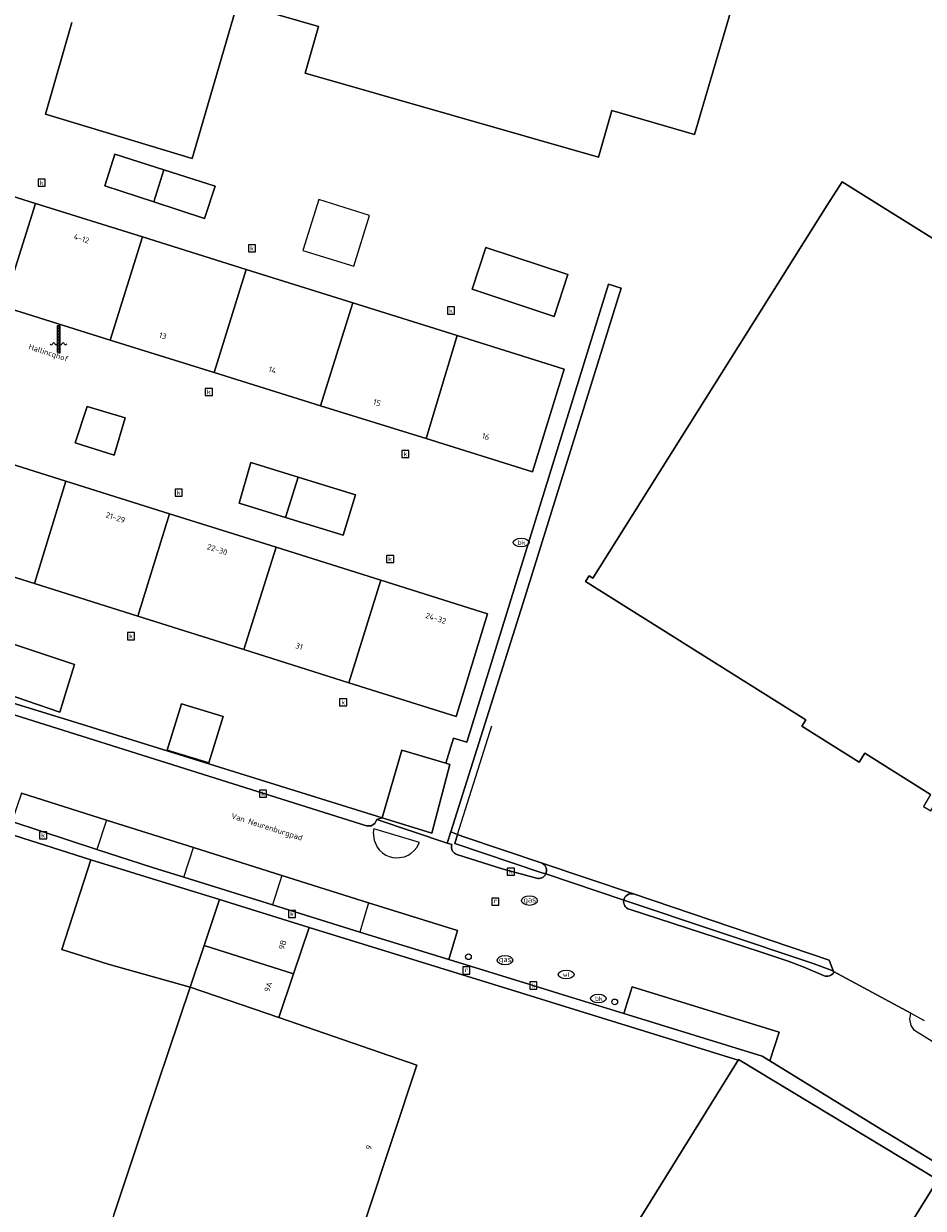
# Model space of a CAD drawing. Header units: millimetres. Extents: x 37131378 to 37737458, y 18584386 to 19114224.
# Tile 22 of 86: x 37472215 to 37529168, y 18769263 to 18844263. Entities that reach past the tile are written whole.
import ezdxf
from ezdxf.enums import TextEntityAlignment as Align

# ---------------------------------------------------------------- set-up
doc = ezdxf.new("R2010")
doc.units = ezdxf.units.MM
doc.header["$LTSCALE"] = 50
for name, color, linetype, lineweight in [('B2-WE-GR-STRUIK-GV', 252, 'Continuous', 13), ('B2-WE-IE-MEUBILAIR_WATERWEGMEUBILAIR-S', 252, 'Continuous', 25), ('B2-WE-IE-MEUBILAIR_WEGMEUBILAIR-S', 252, 'Continuous', 25), ('B2-WE-IE-TERREINAFSCHEIDING_KUNSTMATIG_HEKWERK-G', 252, 'IE-TERREINAFSCHEIDING-KUNSTMATIG', 18), ('B2-WE-KL-GAS_PUT-S', 252, 'Continuous', 25), ('B2-WE-KL-WATER_BRANDLEIDING_PUT-S', 252, 'Continuous', 25), ('B2-WE-KL-WATER_PUT-S', 252, 'Continuous', 25), ('B2-WE-OG-BEBOUWING-GV', 252, 'Continuous', 13), ('B2-WE-OG-BEBOUWING-T18', 252, 'Continuous', 18), ('B2-WE-OG-TERREIN_ERF-GV', 252, 'Continuous', 18), ('B2-WE-OG-TOPOGRAFIE-T18', 252, 'Continuous', 18), ('B2-WE-RI-GWA_KOLK-S', 252, 'Continuous', 25), ('B2-WE-RI-GWA_RIOOLPUT-S', 252, 'Continuous', 25), ('B2-WE-VH-VERHARDING_GESLOTEN-GV', 252, 'Continuous', 18), ('B2-WE-VH-VERHARDING_OPEN-GV', 252, 'Continuous', 18), ('B2-WE-VH-VERHARDING_TEGEL-GV', 252, 'Continuous', 18), ('B2-WE-VW-MARKERING-G', 252, 'Continuous', 18), ('pand', 7, 'Continuous', 0)]:
    doc.layers.add(name, color=color, linetype=linetype, lineweight=lineweight)
doc.styles.add('NLCS-ISO', font='txt')
doc.styles.add('NLCS-ISO-ANNOTATIVE-T18', font='txt', dxfattribs={"height": 1.8})
doc.styles.add('NLCS-ISO-M200-T18', font='txt', dxfattribs={"height": 0.36})
doc.linetypes.add('IE-TERREINAFSCHEIDING-KUNSTMATIG', pattern='A,4,[82,NLCS.shx,S=0.75,R=90,X=0,Y=0],4,-2', length=10)

# ---------------------------------------------------------------- blocks, each defined once
blk = doc.blocks.new('SAL-VERWIJZING_SYMBOOL-SO')
at = {"color": 0, "linetype": 'ByBlock', "lineweight": -2}
blk.add_circle((0, 0), 0.9, dxfattribs=at)
at = {"color": 0, "linetype": 'ByBlock', "lineweight": -2, "style": 'NLCS-ISO-ANNOTATIVE-T18'}
blk.add_attdef('SYMBOOL', (2.5, -2.5), '', height=1.8, dxfattribs=at)
blk = doc.blocks.new('SRI-PUT_INSPECTIEPUT_RIOOLPUT-SO')
at = {"color": 0, "linetype": 'ByBlock', "lineweight": 18}
blk.add_lwpolyline([(-1.12, -1.12), (1.12, -1.12), (1.12, 1.12), (-1.12, 1.12)], close=True, dxfattribs=at)
at = {"color": 0, "linetype": 'ByBlock', "lineweight": 18, "style": 'NLCS-ISO'}
blk.add_text('r', height=1.5, dxfattribs=at).set_placement((0, 0.28), align=Align.MIDDLE_CENTER)
blk = doc.blocks.new('SRI-KOLK-SO')
at = {"color": 0, "linetype": 'ByBlock', "lineweight": 18}
blk.add_lwpolyline([(-1.125, -1.125), (1.125, -1.125), (1.125, 1.125), (-1.125, 1.125)], close=True, dxfattribs=at)
at = {"color": 0, "linetype": 'ByBlock', "lineweight": 18, "style": 'NLCS-ISO'}
blk.add_text('k', height=1.5, dxfattribs=at).set_placement((0, 0), align=Align.MIDDLE_CENTER)
blk = doc.blocks.new('SKL-WATER_WATERLEIDINGPUT-SO')
at = {"color": 0, "linetype": 'ByBlock', "lineweight": 18}
blk.add_ellipse((0, 0), major_axis=(2.5, 0), ratio=0.54, dxfattribs=at)
at = {"color": 0, "linetype": 'ByBlock', "lineweight": 18, "style": 'NLCS-ISO'}
blk.add_text('wl', height=1.5, dxfattribs=at).set_placement((0, 0), align=Align.MIDDLE_CENTER)
blk = doc.blocks.new('SKL-WATER_BRANDKRAAN_BRANDPUT-SO')
at = {"color": 0, "linetype": 'ByBlock', "lineweight": 18}
blk.add_ellipse((0, 0), major_axis=(2.5, 0), ratio=0.54, dxfattribs=at)
at = {"color": 0, "linetype": 'ByBlock', "lineweight": 18, "style": 'NLCS-ISO'}
blk.add_text('bk', height=1.5, dxfattribs=at).set_placement((0.16, 0), align=Align.MIDDLE_CENTER)
blk = doc.blocks.new('SKL-GAS_PUT-SO')
at = {"color": 0, "linetype": 'ByBlock', "lineweight": 18}
blk.add_ellipse((0, 0), major_axis=(2.5, 0), ratio=0.601255, dxfattribs=at)
at = {"color": 0, "linetype": 'ByBlock', "lineweight": 18, "style": 'NLCS-ISO'}
blk.add_text('gas', height=1.8, dxfattribs=at).set_placement((0.12, 0.3), align=Align.MIDDLE_CENTER)
blk = doc.blocks.new('SIE-WATER_WATERSTANDMETER-SO')
h = blk.add_hatch(color=256)
h.dxf.hatch_style = 1
h.paths.add_polyline_path([(0, 5.17), (-0.46, 5.17), (-0.46, 4.7), (0, 4.7)])
h = blk.add_hatch(color=256)
h.dxf.hatch_style = 1
h.paths.add_polyline_path([(0, 4.22), (-0.46, 4.22), (-0.46, 3.75), (0, 3.75)])
h = blk.add_hatch(color=256)
h.dxf.hatch_style = 1
h.paths.add_polyline_path([(0.46, 5.64), (0, 5.64), (0, 5.17), (0.46, 5.17)])
h = blk.add_hatch(color=256)
h.dxf.hatch_style = 1
h.paths.add_polyline_path([(0.46, 4.7), (0, 4.7), (0, 4.22), (0.46, 4.22)])
h = blk.add_hatch(color=256)
h.dxf.hatch_style = 1
h.paths.add_polyline_path([(0.46, 3.75), (0, 3.75), (0, 3.28), (0.46, 3.28)])
h = blk.add_hatch(color=256)
h.dxf.hatch_style = 1
h.paths.add_polyline_path([(0, 3.28), (-0.46, 3.28), (-0.46, 2.81), (0, 2.81)])
h = blk.add_hatch(color=256)
h.dxf.hatch_style = 1
h.paths.add_polyline_path([(0, 2.34), (-0.46, 2.34), (-0.46, 1.86), (0, 1.86)])
h = blk.add_hatch(color=256)
h.dxf.hatch_style = 1
h.paths.add_polyline_path([(0, 1.39), (-0.46, 1.39), (-0.46, 0.92), (0, 0.92)])
h = blk.add_hatch(color=256)
h.dxf.hatch_style = 1
h.paths.add_polyline_path([(0, 0.45), (-0.46, 0.45), (-0.46, -0.02), (0, -0.02)])
h = blk.add_hatch(color=256)
h.dxf.hatch_style = 1
h.paths.add_polyline_path([(0.46, 2.81), (0, 2.81), (0, 2.34), (0.46, 2.34)])
h = blk.add_hatch(color=256)
h.dxf.hatch_style = 1
h.paths.add_polyline_path([(0.46, 1.86), (0, 1.86), (0, 1.39), (0.46, 1.39)])
h = blk.add_hatch(color=256)
h.dxf.hatch_style = 1
h.paths.add_polyline_path([(0.46, 0.92), (0, 0.92), (0, 0.45), (0.46, 0.45)])
h = blk.add_hatch(color=256)
h.dxf.hatch_style = 1
h.paths.add_polyline_path([(0, -0.49), (-0.46, -0.49), (-0.46, -0.97), (0, -0.97)])
h = blk.add_hatch(color=256)
h.dxf.hatch_style = 1
h.paths.add_polyline_path([(0, -1.44), (-0.46, -1.44), (-0.46, -1.91), (0, -1.91)])
h = blk.add_hatch(color=256)
h.dxf.hatch_style = 1
h.paths.add_polyline_path([(0, -2.38), (-0.46, -2.38), (-0.46, -2.85), (0, -2.85)])
h = blk.add_hatch(color=256)
h.dxf.hatch_style = 1
h.paths.add_polyline_path([(0.46, -0.02), (0, -0.02), (0, -0.49), (0.46, -0.49)])
h = blk.add_hatch(color=256)
h.dxf.hatch_style = 1
h.paths.add_polyline_path([(0.46, -0.97), (0, -0.97), (0, -1.44), (0.46, -1.44)])
h = blk.add_hatch(color=256)
h.dxf.hatch_style = 1
h.paths.add_polyline_path([(0.46, -1.91), (0, -1.91), (0, -2.38), (0.46, -2.38)])
blk.add_lwpolyline([(0.46, -2.79), (0.46, 5.64), (-0.46, 5.64), (-0.46, -2.79)])
for points in [[(0.46, 5.64), (0, 5.64), (0, 5.17), (0.46, 5.17)], [(0.46, 5.17), (0, 5.17), (0, 4.7), (0.46, 4.7)], [(0.46, 4.7), (0, 4.7), (0, 4.22), (0.46, 4.22)], [(0.46, 4.22), (0, 4.22), (0, 3.75), (0.46, 3.75)], [(0.46, 3.75), (0, 3.75), (0, 3.28), (0.46, 3.28)], [(0.46, 3.28), (0, 3.28), (0, 2.81), (0.46, 2.81)], [(0.46, 2.81), (0, 2.81), (0, 2.34), (0.46, 2.34)], [(0.46, 2.34), (0, 2.34), (0, 1.86), (0.46, 1.86)], [(0.46, 1.86), (0, 1.86), (0, 1.39), (0.46, 1.39)], [(0.46, 1.39), (0, 1.39), (0, 0.92), (0.46, 0.92)], [(0.46, 0.92), (0, 0.92), (0, 0.45), (0.46, 0.45)], [(0.46, 0.45), (0, 0.45), (0, -0.02), (0.46, -0.02)], [(0.46, -0.02), (0, -0.02), (0, -0.49), (0.46, -0.49)], [(0.46, -0.49), (0, -0.49), (0, -0.97), (0.46, -0.97)], [(0.46, -0.97), (0, -0.97), (0, -1.44), (0.46, -1.44)], [(0.46, -1.44), (0, -1.44), (0, -1.91), (0.46, -1.91)], [(0.46, -1.91), (0, -1.91), (0, -2.38), (0.46, -2.38)], [(0.46, -2.38), (0, -2.38), (0, -2.85), (0.46, -2.85)]]:
    blk.add_lwpolyline(points, close=True)
for centre, radius, start, end in [((-1.55, -0.12), 0.381, 16.8947, 163.1053), ((-0.08, -0.12), 0.381, 16.8947, 163.1053), ((1.4, -0.12), 0.381, 16.8947, 163.1053), ((-2.31, 0.11), 0.413, 196.8947, 343.1053), ((-0.82, 0.1), 0.391, 196.8947, 343.1053), ((0.66, 0.1), 0.391, 196.8947, 343.1053), ((2.16, 0.11), 0.413, 196.8947, 343.1053)]:
    blk.add_arc(centre, radius, start, end)

msp = doc.modelspace()

# ---------------------------------------------------------------- linework, layer by layer
at = {"layer": 'B2-WE-GR-STRUIK-GV'}
msp.add_lwpolyline([(37443842.6937, 18809756.3389), (37443641.6937, 18809291.3389), (37445165.6937, 18808814.3389), (37468520.6937, 18801507.3389), (37471409.6937, 18800567.3389), (37471684.6937, 18800480.3389), (37493920.6937, 18793477.3389), (37494203.6937, 18793473.3389), (37494445.6937, 18793621.3389), (37494574.6937, 18793884.3389), (37494905.6937, 18793985.3389), (37475269.6937, 18800102.3389)], close=True, dxfattribs=at)
at = {"layer": 'B2-WE-IE-TERREINAFSCHEIDING_KUNSTMATIG_HEKWERK-G'}
for points in [[(37499685.6937, 18792927.3389), (37501844.6937, 18799815.3389)], [(37499504.6937, 18792351.3389), (37499685.6937, 18792927.3389)], [(37505020.6937, 18790512.3389), (37499504.6937, 18792351.3389)], [(37505265.6937, 18790429.3389), (37505020.6937, 18790512.3389)], [(37510199.6937, 18788764.3389), (37505265.6937, 18790429.3389)], [(37522189.6937, 18784757.3389), (37510199.6937, 18788764.3389)]]:
    msp.add_lwpolyline(points, dxfattribs=at)
at = {"layer": 'B2-WE-OG-BEBOUWING-GV'}
for points in [[(37515363.6937, 18839551.3389), (37519540.6937, 18853761.3389), (37527478.6937, 18851467.3389), (37531485.6937, 18865254.3389), (37526293.6937, 18866764.3389), (37524261.6937, 18859602.3389), (37516251.6937, 18861924.3389), (37517108.6937, 18864882.3389), (37498418.6937, 18870301.3389), (37497560.6937, 18867343.3389), (37492509.6937, 18868807.3389), (37490203.6937, 18860885.3389), (37485743.6937, 18845561.3389), (37490877.6937, 18844088.3389), (37490030.6937, 18841137.3389), (37508596.6937, 18835822.3389), (37509440.6937, 18838764.3389), (37514689.6937, 18837258.3389)], [(37481093.6937, 18835007.3389), (37477982.6937, 18836004.3389), (37477342.6937, 18834004.3389), (37480456.6937, 18832987.3389)], [(37472966.6937, 18832884.3389), (37466254.6937, 18834987.3389), (37464241.6937, 18828458.3389), (37470906.6937, 18826362.3389)], [(37481093.6937, 18835007.3389), (37480456.6937, 18832987.3389), (37483670.6937, 18831937.3389), (37484340.6937, 18833967.3389)], [(37531218.6937, 18829748.3389), (37524022.6937, 18834260.3389), (37523086.6937, 18832770.3389), (37508246.6937, 18809155.3389), (37508009.6937, 18809304.3389), (37507786.6937, 18808949.3389), (37521731.6937, 18800186.3389), (37521486.6937, 18799796.3389), (37525110.6937, 18797519.3389), (37525456.6937, 18798069.3389), (37529613.6937, 18795457.3389), (37529175.6937, 18794703.3389), (37529650.6937, 18794426.3389), (37529980.6937, 18794992.3389), (37530120.6937, 18794904.3389), (37543034.6937, 18815255.3389), (37546251.6937, 18820324.3389), (37545982.6937, 18820491.3389), (37534767.6937, 18827523.3389)], [(37479732.6937, 18830764.3389), (37472966.6937, 18832884.3389), (37470906.6937, 18826362.3389), (37477681.6937, 18824234.3389)], [(37489892.6937, 18829909.3389), (37493109.6937, 18828901.3389), (37494117.6937, 18832118.3389), (37490900.6937, 18833126.3389)], [(37486301.6937, 18828705.3389), (37479732.6937, 18830764.3389), (37477681.6937, 18824234.3389), (37484279.6937, 18822175.3389)], [(37500605.6937, 18827452.3389), (37505794.6937, 18825735.3389), (37506668.6937, 18828375.3389), (37501479.6937, 18830093.3389)], [(37493058.6937, 18826588.3389), (37486301.6937, 18828705.3389), (37484279.6937, 18822175.3389), (37491003.6937, 18820078.3389)], [(37499654.6937, 18824521.3389), (37493058.6937, 18826588.3389), (37491003.6937, 18820078.3389), (37497685.6937, 18817993.3389)], [(37499654.6937, 18824521.3389), (37497685.6937, 18817993.3389), (37504424.6937, 18815891.3389), (37506431.6937, 18822397.3389)], [(37478641.6937, 18819304.3389), (37476224.6937, 18820030.3389), (37475466.6937, 18817732.3389), (37477944.6937, 18816946.3389)], [(37474873.6937, 18815298.3389), (37468162.6937, 18817408.3389), (37466130.6937, 18810943.3389), (37472896.6937, 18808820.3389)], [(37489586.6937, 18815553.3389), (37486586.6937, 18816479.3389), (37485856.6937, 18813910.3389), (37488799.6937, 18813002.3389)], [(37481439.6937, 18813234.3389), (37474873.6937, 18815298.3389), (37472896.6937, 18808820.3389), (37479435.6937, 18806758.3389)], [(37489586.6937, 18815553.3389), (37488799.6937, 18813002.3389), (37492440.6937, 18811879.3389), (37493227.6937, 18814430.3389)], [(37488194.6937, 18811111.3389), (37481439.6937, 18813234.3389), (37479435.6937, 18806758.3389), (37486153.6937, 18804639.3389)], [(37494815.6937, 18809030.3389), (37488194.6937, 18811111.3389), (37486153.6937, 18804639.3389), (37492808.6937, 18802541.3389)], [(37494815.6937, 18809030.3389), (37492808.6937, 18802541.3389), (37499596.6937, 18800400.3389), (37501572.6937, 18806907.3389)], [(37474971.6937, 18802184.3389), (37475430.6937, 18803702.3389), (37471263.6937, 18805090.3389), (37470312.6937, 18802117.3389), (37474513.6937, 18800667.3389)], [(37483943.6937, 18797468.3389), (37484839.6937, 18800392.3389), (37482198.6937, 18801201.3389), (37481302.6937, 18798278.3389)], [(37498932.6937, 18797439.3389), (37496156.6937, 18798260.3389), (37494905.6937, 18793985.3389), (37498045.6937, 18793015.3389), (37499201.6937, 18797360.3389)], [(37484605.6937, 18788808.3389), (37476466.6937, 18791326.3389), (37474631.6937, 18785655.3389), (37477557.6937, 18784723.3389), (37482745.6937, 18783261.3389), (37483633.6937, 18785909.3389)], [(37484605.6937, 18788808.3389), (37483633.6937, 18785909.3389), (37489291.6937, 18784106.3389), (37490284.6937, 18787051.3389)], [(37489291.6937, 18784106.3389), (37483633.6937, 18785909.3389), (37482745.6937, 18783261.3389), (37488361.6937, 18781349.3389)], [(37488361.6937, 18781349.3389), (37482745.6937, 18783261.3389), (37480010.6937, 18775109.3389), (37477912.6937, 18768854.3389), (37476292.6937, 18763972.3389), (37482070.6937, 18762215.3389), (37490787.6937, 18759302.3389), (37497108.6937, 18778317.3389)], [(37521912.6937, 18757906.3389), (37530096.6937, 18771056.3389), (37517471.6937, 18778681.3389), (37517449.6937, 18778646.3389), (37509453.6937, 18765755.3389)]]:
    msp.add_lwpolyline(points, close=True, dxfattribs=at)
at = {"layer": 'B2-WE-OG-TERREIN_ERF-GV'}
for points in [[(37519540.6937, 18853761.3389), (37515363.6937, 18839551.3389), (37514689.6937, 18837258.3389), (37509440.6937, 18838764.3389), (37508596.6937, 18835822.3389), (37490030.6937, 18841137.3389), (37490877.6937, 18844088.3389), (37485743.6937, 18845561.3389), (37482880.6937, 18835726.3389), (37473586.6937, 18838532.3389), (37475252.6937, 18844334.3389)], [(37475252.6937, 18844334.3389), (37473586.6937, 18838532.3389), (37482880.6937, 18835726.3389), (37485743.6937, 18845561.3389)], [(37466254.6937, 18834987.3389), (37472966.6937, 18832884.3389), (37479732.6937, 18830764.3389), (37486301.6937, 18828705.3389), (37493058.6937, 18826588.3389), (37499654.6937, 18824521.3389), (37506431.6937, 18822397.3389), (37504424.6937, 18815891.3389), (37497685.6937, 18817993.3389), (37491003.6937, 18820078.3389), (37484279.6937, 18822175.3389), (37477681.6937, 18824234.3389), (37470906.6937, 18826362.3389)], [(37529613.6937, 18795457.3389), (37525456.6937, 18798069.3389), (37525110.6937, 18797519.3389), (37521486.6937, 18799796.3389), (37521731.6937, 18800186.3389), (37507786.6937, 18808949.3389), (37508009.6937, 18809304.3389), (37508246.6937, 18809155.3389), (37523086.6937, 18832770.3389), (37524022.6937, 18834260.3389), (37531218.6937, 18829748.3389)], [(37443842.6937, 18809756.3389), (37475269.6937, 18800102.3389), (37494905.6937, 18793985.3389), (37496156.6937, 18798260.3389), (37498932.6937, 18797439.3389), (37499431.6937, 18799021.3389), (37500260.6937, 18798776.3389), (37509229.6937, 18827768.3389), (37510038.6937, 18827524.3389), (37503944.6937, 18807934.3389), (37499252.6937, 18793102.3389), (37499685.6937, 18792927.3389), (37500013.6937, 18792795.3389), (37505038.6937, 18791112.3389), (37510813.6937, 18789167.3389), (37523208.6937, 18784982.3389), (37523492.6937, 18784261.3389), (37528378.6937, 18781617.3389), (37529219.6937, 18781162.3389)], [(37468162.6937, 18817408.3389), (37474873.6937, 18815298.3389), (37481439.6937, 18813234.3389), (37488194.6937, 18811111.3389), (37494815.6937, 18809030.3389), (37501572.6937, 18806907.3389), (37499596.6937, 18800400.3389), (37492808.6937, 18802541.3389), (37486153.6937, 18804639.3389), (37479435.6937, 18806758.3389), (37472896.6937, 18808820.3389), (37466130.6937, 18810943.3389)], [(37477912.6937, 18768854.3389), (37480010.6937, 18775109.3389), (37482745.6937, 18783261.3389), (37477557.6937, 18784723.3389), (37474631.6937, 18785655.3389), (37476466.6937, 18791326.3389), (37464855.6937, 18795022.3389)], [(37509453.6937, 18765755.3389), (37517449.6937, 18778646.3389), (37505594.6937, 18782314.3389), (37503679.6937, 18782906.3389), (37490284.6937, 18787051.3389), (37489291.6937, 18784106.3389), (37488361.6937, 18781349.3389), (37497108.6937, 18778317.3389), (37490787.6937, 18759302.3389)], [(37530096.6937, 18771056.3389), (37521912.6937, 18757906.3389)]]:
    msp.add_lwpolyline(points, dxfattribs=at)
for points in [[(37480456.6937, 18832987.3389), (37477342.6937, 18834004.3389), (37477982.6937, 18836004.3389), (37481093.6937, 18835007.3389), (37484340.6937, 18833967.3389), (37483670.6937, 18831937.3389)], [(37506668.6937, 18828375.3389), (37505794.6937, 18825735.3389), (37500605.6937, 18827452.3389), (37501479.6937, 18830093.3389)], [(37475466.6937, 18817732.3389), (37476224.6937, 18820030.3389), (37478641.6937, 18819304.3389), (37477944.6937, 18816946.3389)], [(37489586.6937, 18815553.3389), (37493227.6937, 18814430.3389), (37492440.6937, 18811879.3389), (37488799.6937, 18813002.3389), (37485856.6937, 18813910.3389), (37486586.6937, 18816479.3389)], [(37471263.6937, 18805090.3389), (37475430.6937, 18803702.3389), (37474971.6937, 18802184.3389), (37474513.6937, 18800667.3389), (37470312.6937, 18802117.3389)], [(37482198.6937, 18801201.3389), (37484839.6937, 18800392.3389), (37483943.6937, 18797468.3389), (37481302.6937, 18798278.3389)]]:
    msp.add_lwpolyline(points, close=True, dxfattribs=at)
at = {"layer": 'B2-WE-VH-VERHARDING_GESLOTEN-GV'}
for points in [[(37499685.6937, 18792927.3389), (37499252.6937, 18793102.3389), (37499027.6937, 18792389.3389), (37499313.6937, 18792299.3389)], [(37500013.6937, 18792795.3389), (37499685.6937, 18792927.3389), (37499504.6937, 18792351.3389), (37505020.6937, 18790512.3389), (37505265.6937, 18790429.3389)], [(37505265.6937, 18790429.3389), (37505020.6937, 18790512.3389), (37499504.6937, 18792351.3389), (37499685.6937, 18792927.3389)], [(37505038.6937, 18791112.3389), (37500013.6937, 18792795.3389)], [(37499640.6937, 18791661.3389), (37502508.6937, 18790756.3389), (37504675.6937, 18790168.3389)], [(37510199.6937, 18788764.3389), (37522189.6937, 18784757.3389), (37523330.6937, 18784349.3389), (37523492.6937, 18784261.3389), (37523208.6937, 18784982.3389), (37510813.6937, 18789167.3389)], [(37523510.6937, 18784215.3389), (37523492.6937, 18784261.3389), (37523330.6937, 18784349.3389), (37522189.6937, 18784757.3389), (37510199.6937, 18788764.3389)], [(37510545.6937, 18788192.3389), (37518836.6937, 18785509.3389), (37520620.6937, 18784905.3389), (37521567.6937, 18784550.3389), (37522853.6937, 18783998.3389)]]:
    msp.add_lwpolyline(points, dxfattribs=at)
for points in [[(37499313.6937, 18792299.3389, 0.2131327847), (37499366.6937, 18791881.3389)], [(37499366.6937, 18791881.3389, 0.1742203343), (37499640.6937, 18791661.3389)], [(37505265.6937, 18790429.3389, 0.4133071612), (37505038.6937, 18791112.3389)], [(37504675.6937, 18790168.3389, 0.1724482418), (37505017.6937, 18790193.3389)], [(37505017.6937, 18790193.3389, 0.1694197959), (37505265.6937, 18790429.3389)], [(37510813.6937, 18789167.3389, 0.4311564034), (37510199.6937, 18788764.3389)], [(37510199.6937, 18788764.3389, 0.377113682), (37510545.6937, 18788192.3389)], [(37522853.6937, 18783998.3389, 0.3834699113), (37523510.6937, 18784215.3389)]]:
    msp.add_lwpolyline(points, format="xyb", dxfattribs=at)
at = {"layer": 'B2-WE-VH-VERHARDING_OPEN-GV'}
for points in [[(37499313.6937, 18792299.3389), (37499027.6937, 18792389.3389), (37494574.6937, 18793884.3389), (37494445.6937, 18793621.3389), (37494203.6937, 18793473.3389), (37493920.6937, 18793477.3389), (37471684.6937, 18800480.3389)], [(37464855.6937, 18795022.3389), (37476466.6937, 18791326.3389), (37484605.6937, 18788808.3389), (37490284.6937, 18787051.3389), (37503679.6937, 18782906.3389), (37505594.6937, 18782314.3389), (37517449.6937, 18778646.3389), (37517471.6937, 18778681.3389), (37530096.6937, 18771056.3389)], [(37472079.6937, 18795546.3389), (37477453.6937, 18793836.3389), (37482958.6937, 18792099.3389), (37488551.6937, 18790335.3389), (37494052.6937, 18788599.3389), (37499671.6937, 18786842.3389), (37499127.6937, 18785016.3389), (37504473.6937, 18783368.3389), (37506085.6937, 18782871.3389), (37510215.6937, 18781596.3389), (37510731.6937, 18783280.3389), (37520033.6937, 18780409.3389), (37519452.6937, 18778592.3389), (37526474.6937, 18774284.3389), (37527433.6937, 18773696.3389), (37529879.6937, 18772196.3389)], [(37529879.6937, 18772196.3389), (37527433.6937, 18773696.3389), (37526474.6937, 18774284.3389), (37519452.6937, 18778592.3389), (37518957.6937, 18778896.3389), (37510215.6937, 18781596.3389), (37506085.6937, 18782871.3389), (37504473.6937, 18783368.3389), (37499127.6937, 18785016.3389), (37493485.6937, 18786755.3389), (37490399.6937, 18787707.3389), (37487967.6937, 18788467.3389), (37482348.6937, 18790223.3389), (37480369.6937, 18790841.3389), (37476851.6937, 18791986.3389), (37471454.6937, 18793742.3389)], [(37504675.6937, 18790168.3389), (37502508.6937, 18790756.3389), (37499640.6937, 18791661.3389)], [(37510813.6937, 18789167.3389), (37505038.6937, 18791112.3389)], [(37505265.6937, 18790429.3389), (37510199.6937, 18788764.3389)], [(37510199.6937, 18788764.3389), (37505265.6937, 18790429.3389)], [(37522853.6937, 18783998.3389), (37521567.6937, 18784550.3389), (37520620.6937, 18784905.3389), (37518836.6937, 18785509.3389), (37510545.6937, 18788192.3389)], [(37533302.6937, 18777603.3389), (37528619.6937, 18780517.3389), (37528390.6937, 18780845.3389), (37528306.6937, 18781237.3389), (37528378.6937, 18781617.3389), (37523492.6937, 18784261.3389), (37523510.6937, 18784215.3389)]]:
    msp.add_lwpolyline(points, dxfattribs=at)
for points in [[(37482958.6937, 18792099.3389), (37477453.6937, 18793836.3389), (37472079.6937, 18795546.3389), (37471454.6937, 18793742.3389), (37476851.6937, 18791986.3389), (37480369.6937, 18790841.3389), (37482348.6937, 18790223.3389), (37487967.6937, 18788467.3389), (37490399.6937, 18787707.3389), (37493485.6937, 18786755.3389), (37499127.6937, 18785016.3389), (37499671.6937, 18786842.3389), (37494052.6937, 18788599.3389), (37488551.6937, 18790335.3389)], [(37510731.6937, 18783280.3389), (37510215.6937, 18781596.3389), (37518957.6937, 18778896.3389), (37519452.6937, 18778592.3389), (37520033.6937, 18780409.3389)]]:
    msp.add_lwpolyline(points, close=True, dxfattribs=at)
for points in [[(37499366.6937, 18791881.3389, -0.2131327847), (37499313.6937, 18792299.3389)], [(37499640.6937, 18791661.3389, -0.1742203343), (37499366.6937, 18791881.3389)], [(37505038.6937, 18791112.3389, -0.4133071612), (37505265.6937, 18790429.3389)], [(37505017.6937, 18790193.3389, -0.1724482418), (37504675.6937, 18790168.3389)], [(37505265.6937, 18790429.3389, -0.1694197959), (37505017.6937, 18790193.3389)], [(37510199.6937, 18788764.3389, -0.4311564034), (37510813.6937, 18789167.3389)], [(37510545.6937, 18788192.3389, -0.377113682), (37510199.6937, 18788764.3389)], [(37523510.6937, 18784215.3389, -0.3834699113), (37522853.6937, 18783998.3389)]]:
    msp.add_lwpolyline(points, format="xyb", dxfattribs=at)
at = {"layer": 'B2-WE-VH-VERHARDING_TEGEL-GV'}
msp.add_lwpolyline([(37498932.6937, 18797439.3389), (37499201.6937, 18797360.3389), (37498045.6937, 18793015.3389), (37494905.6937, 18793985.3389), (37494574.6937, 18793884.3389), (37499027.6937, 18792389.3389), (37499252.6937, 18793102.3389), (37503944.6937, 18807934.3389), (37510038.6937, 18827524.3389), (37509229.6937, 18827768.3389), (37500260.6937, 18798776.3389), (37499431.6937, 18799021.3389)], close=True, dxfattribs=at)
at = {"layer": 'B2-WE-VW-MARKERING-G'}
for points in [[(37477453.6937, 18793836.3389), (37476851.6937, 18791986.3389)], [(37482348.6937, 18790223.3389), (37482958.6937, 18792099.3389)], [(37488551.6937, 18790335.3389), (37487967.6937, 18788467.3389)], [(37494052.6937, 18788599.3389), (37493485.6937, 18786755.3389)]]:
    msp.add_lwpolyline(points, dxfattribs=at)
msp.add_lwpolyline([(37494384.6937, 18793298.3389), (37494347.6937, 18793055.3389), (37494394.6937, 18792568.3389), (37494594.6937, 18792122.3389), (37494745.6937, 18791929.3389), (37494926.6937, 18791763.3389), (37495131.6937, 18791628.3389), (37495356.6937, 18791529.3389), (37495593.6937, 18791467.3389), (37495838.6937, 18791445.3389), (37496321.6937, 18791520.3389), (37496547.6937, 18791615.3389), (37496755.6937, 18791745.3389), (37496939.6937, 18791908.3389), (37497094.6937, 18792098.3389), (37497264.6937, 18792423.3389)], close=True, dxfattribs=at)
at = {"layer": 'pand', "color": 1, "flags": 128}
for points in [[(37515363.6937, 18839551.3389), (37519540.6937, 18853761.3389), (37527478.6937, 18851467.3389), (37531485.6937, 18865254.3389), (37526293.6937, 18866764.3389), (37524261.6937, 18859602.3389), (37516251.6937, 18861924.3389), (37517108.6937, 18864882.3389), (37498418.6937, 18870301.3389), (37497560.6937, 18867343.3389), (37492509.6937, 18868807.3389), (37490203.6937, 18860885.3389), (37485743.6937, 18845561.3389), (37490877.6937, 18844088.3389), (37490030.6937, 18841137.3389), (37508596.6937, 18835822.3389), (37509440.6937, 18838764.3389), (37514689.6937, 18837258.3389), (37515363.6937, 18839551.3389)], [(37531218.6937, 18829748.3389), (37524022.6937, 18834260.3389), (37523086.6937, 18832770.3389), (37508246.6937, 18809155.3389), (37508009.6937, 18809304.3389), (37507786.6937, 18808949.3389), (37521731.6937, 18800186.3389), (37521486.6937, 18799796.3389), (37525110.6937, 18797519.3389), (37525456.6937, 18798069.3389), (37529613.6937, 18795457.3389), (37529175.6937, 18794703.3389), (37529650.6937, 18794426.3389), (37529980.6937, 18794992.3389), (37530120.6937, 18794904.3389), (37543034.6937, 18815255.3389), (37546251.6937, 18820324.3389), (37545982.6937, 18820491.3389), (37534767.6937, 18827523.3389), (37531218.6937, 18829748.3389)]]:
    msp.add_lwpolyline(points, close=True, dxfattribs=at)

# ---------------------------------------------------------------- block references
at = {"layer": 'B2-WE-IE-MEUBILAIR_WATERWEGMEUBILAIR-S', "xscale": 200, "yscale": 200, "zscale": 200}
msp.add_blockref('SIE-WATER_WATERSTANDMETER-SO', (37474431.6937, 18824001.3389), dxfattribs=at)
at = {"layer": 'B2-WE-IE-MEUBILAIR_WEGMEUBILAIR-S', "xscale": 200, "yscale": 200, "zscale": 200}
for p in [(37500372.6937, 18785190.3389), (37509633.6937, 18782330.3389)]:
    msp.add_blockref('SAL-VERWIJZING_SYMBOOL-SO', p, dxfattribs=at)
at = {"layer": 'B2-WE-KL-GAS_PUT-S', "xscale": 200, "yscale": 200, "zscale": 200}
for p in [(37504232.6937, 18788745.3389), (37502684.6937, 18784970.3389)]:
    msp.add_blockref('SKL-GAS_PUT-SO', p, dxfattribs=at)
at = {"layer": 'B2-WE-KL-WATER_BRANDLEIDING_PUT-S', "xscale": 200, "yscale": 200, "zscale": 200}
for p in [(37503707.6937, 18811415.3389), (37508593.6937, 18782543.3389)]:
    msp.add_blockref('SKL-WATER_BRANDKRAAN_BRANDPUT-SO', p, dxfattribs=at)
at = {"layer": 'B2-WE-KL-WATER_PUT-S', "xscale": 200, "yscale": 200, "zscale": 200}
msp.add_blockref('SKL-WATER_WATERLEIDINGPUT-SO', (37506558.6937, 18784066.3389), dxfattribs=at)
at = {"layer": 'B2-WE-RI-GWA_KOLK-S', "xscale": 200, "yscale": 200, "zscale": 200}
for p in [(37473355.6937, 18834201.3389), (37486668.6937, 18830041.3389), (37499263.6937, 18826106.3389), (37483933.6937, 18820948.3389), (37496379.6937, 18817013.3389), (37482024.6937, 18814575.3389), (37495413.6937, 18810372.3389), (37479015.6937, 18805488.3389), (37492442.6937, 18801292.3389), (37487371.6937, 18795513.3389), (37473447.6937, 18792876.3389), (37503055.6937, 18790582.3389), (37489198.6937, 18787900.3389), (37504473.6937, 18783368.3389)]:
    msp.add_blockref('SRI-KOLK-SO', p, dxfattribs=at)
at = {"layer": 'B2-WE-RI-GWA_RIOOLPUT-S', "xscale": 200, "yscale": 200, "zscale": 200}
for p in [(37502080.6937, 18788682.3389), (37500243.6937, 18784318.3389)]:
    msp.add_blockref('SRI-PUT_INSPECTIEPUT_RIOOLPUT-SO', p, dxfattribs=at)

# ---------------------------------------------------------------- texts
at = {"layer": 'B2-WE-OG-BEBOUWING-T18', "style": 'NLCS-ISO-M200-T18'}
for s, rotation, p in [('4-12', 342.5, (37475877.6937, 18830661.3389)), ('13', 342.599999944, (37481022.6937, 18824501.3389)), ('14', 342.599999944, (37487962.6937, 18822336.3389)), ('15', 342.599999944, (37494580.6937, 18820271.3389)), ('16', 342.599999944, (37501467.6937, 18818122.3389)), ('21-29', 342.5, (37478024.6937, 18812996.3389)), ('22-30', 342.5, (37484470.6937, 18810971.3389)), ('24-32', 342.5, (37498310.6937, 18806622.3389)), ('31', 342.599999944, (37489654.6937, 18804846.3389)), ('9B', 73.500000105, (37488596.6937, 18785953.3389)), ('9A', 72.499999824, (37487693.6937, 18783279.3389)), ('9', 71.800000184, (37494063.6937, 18773116.3389))]:
    msp.add_text(s, height=360, rotation=rotation, dxfattribs=at).set_placement(p, align=Align.MIDDLE)
at = {"layer": 'B2-WE-OG-TOPOGRAFIE-T18', "style": 'NLCS-ISO-M200-T18'}
for s, rotation, p in [('Hallincqhof', 341.899999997, (37473778.6937, 18823378.3389)), ('Van Neurenburgpad', 342.400000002, (37487596.6937, 18793370.3389))]:
    msp.add_text(s, height=360, rotation=rotation, dxfattribs=at).set_placement(p, align=Align.MIDDLE)

doc.saveas('drawing.dxf')
